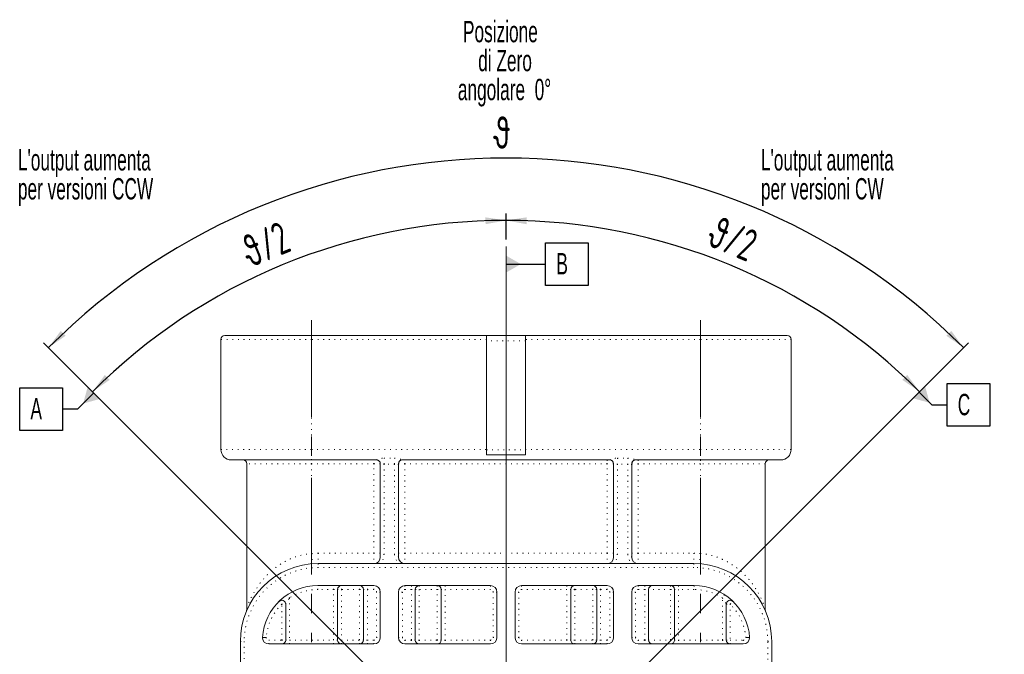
# Model space of a CAD drawing. Header units: millimetres. Extents: x 41 to 418, y 100 to 395.
# Tile 9 of 9: x 289 to 418, y 312 to 395. Entities that reach past the tile are written whole.
import ezdxf

# ---------------------------------------------------------------- set-up
doc = ezdxf.new("R2010")
doc.units = ezdxf.units.MM
doc.linetypes.add('CENTERX2', pattern=[20.32, 12.7, -2.54, 2.54, -2.54])
doc.linetypes.add('DOT2', pattern=[0.635, 0, -0.635])
doc.layers.add('LINEE_SOTTILI', color=7, linetype='Continuous')
doc.styles.add('SLDTEXTSTYLE0', font='TXT', dxfattribs={"width": 0.605})
doc.styles.add('SLDTEXTSTYLE4', font='TXT', dxfattribs={"width": 0.605, "bigfont": 'bigfont'})
doc.dimstyles.new('SLDDIMSTYLE12', dxfattribs={"dimtxt": 4.10931, "dimasz": 2.7, "dimexe": 0, "dimexo": 0.0625, "dimgap": 1.027327, "dimtad": 1, "dimdec": 4, "dimlfac": 0.588235, "dimzin": 12, "dimdsep": 46, "dimtxsty": 'SLDTEXTSTYLE0', "dimsah": 1, "dimcen": 0.09, "dimadec": 3, "dimazin": 3, "dimtfac": 1, "dimtdec": 3, "dimtofl": 0, "dimtmove": 0, "dimatfit": 3, "dimfxl": 0, "dimfrac": 2, "dimtolj": 1, "dimtzin": 12, "dimarcsym": 0})

# ---------------------------------------------------------------- blocks, each defined once
blk = doc.blocks.new('_D_24')
at = {"layer": 'LINEE_SOTTILI', "color": 7}
for p, q in [((352.49, 366.64), (352.49, 370.05)), ((299.79, 345.12), (297.6, 347.31))]:
    blk.add_line(p, q, dxfattribs=at)
blk.add_arc((352.49, 292.43), 76.72, 90, 135, dxfattribs=at)
for points in [[(352.49, 369.15), (349.78, 369.55), (349.8, 368.65)], [(298.24, 346.68), (300.49, 348.23), (299.87, 348.88)]]:
    blk.add_solid(points, dxfattribs=at)
at = {"layer": 'LINEE_SOTTILI', "color": 7, "insert": (317.45, 366.86), "char_height": 4.233, "attachment_point": 1, "rotation": 22.5, "style": 'SLDTEXTSTYLE4'}
blk.add_mtext('\\M+183C6/2', dxfattribs=at)
blk = doc.blocks.new('_D_25')
at = {"layer": 'LINEE_SOTTILI', "color": 7}
for p, q in [((352.49, 366.64), (352.49, 370.05)), ((404.04, 343.98), (407.37, 347.31))]:
    blk.add_line(p, q, dxfattribs=at)
blk.add_arc((352.49, 292.43), 76.72, 45, 90, dxfattribs=at)
for points in [[(352.49, 369.15), (355.18, 368.65), (355.19, 369.55)], [(406.74, 346.68), (405.11, 348.88), (404.48, 348.23)]]:
    blk.add_solid(points, dxfattribs=at)
at = {"layer": 'LINEE_SOTTILI', "color": 7, "insert": (380.35, 369.84), "char_height": 4.233, "attachment_point": 1, "rotation": 337.5, "style": 'SLDTEXTSTYLE4'}
blk.add_mtext('\\M+183C6/2', dxfattribs=at)
blk = doc.blocks.new('_D_26')
at = {"layer": 'LINEE_SOTTILI', "color": 7}
for p, q in [((299.79, 345.12), (291.82, 353.09)), ((404.04, 343.98), (413.15, 353.09))]:
    blk.add_line(p, q, dxfattribs=at)
blk.add_arc((352.49, 292.43), 84.89, 45, 135, dxfattribs=at)
for points in [[(292.46, 352.46), (294.71, 354.01), (294.08, 354.66)], [(412.51, 352.46), (410.89, 354.66), (410.26, 354.01)]]:
    blk.add_solid(points, dxfattribs=at)
at = {"layer": 'LINEE_SOTTILI', "color": 7, "insert": (350.95, 382.78), "char_height": 4.233, "attachment_point": 1, "style": 'SLDTEXTSTYLE4'}
blk.add_mtext('\\M+183C6', dxfattribs=at)
blk = doc.blocks.new('SW_NOTE_6')
at = {"layer": 'LINEE_SOTTILI', "color": 0, "char_height": 2.8, "attachment_point": 2, "style": 'SLDTEXTSTYLE0'}
for s, insert in [('Posizione', (8.14, 3.6)), ('di Zero', (8.75, -0.2)), ('angolare  0°', (8.68, -4))]:
    blk.add_mtext(s, dxfattribs=dict(at, insert=insert))
blk = doc.blocks.new('SW_NOTE_7')
at = {"layer": 'LINEE_SOTTILI', "color": 0, "char_height": 2.8, "attachment_point": 1, "style": 'SLDTEXTSTYLE0'}
for s, insert in [("L'output aumenta", (0, 3.6)), ('per versioni CCW', (0, -0.2))]:
    blk.add_mtext(s, dxfattribs=dict(at, insert=insert))
blk = doc.blocks.new('SW_NOTE_8')
at = {"layer": 'LINEE_SOTTILI', "color": 0, "char_height": 2.8, "attachment_point": 1, "style": 'SLDTEXTSTYLE0'}
for s, insert in [("L'output aumenta", (0, 3.6)), ('per versioni CW', (0, -0.2))]:
    blk.add_mtext(s, dxfattribs=dict(at, insert=insert))
blk = doc.blocks.new('SW_DATUMTAG_0')
at = {"layer": 'LINEE_SOTTILI', "color": 0}
for p, q in [((10.33, 2.23), (6.87, 5.69)), ((-1.41, -0.65), (-1.41, 4.95)), ((-1.41, 4.95), (4.19, 4.95)), ((4.19, 4.95), (4.19, -0.65)), ((8.3, 4.26), (6.19, 2.15)), ((6.19, 2.15), (4.19, 2.15)), ((4.19, -0.65), (-1.41, -0.65))]:
    blk.add_line(p, q, dxfattribs=at)
blk.add_solid([(9.09, 3.47), (7.51, 5.05), (6.91, 2.87)], dxfattribs=at)
at = {"layer": 'LINEE_SOTTILI', "color": 0, "insert": (0, 3.6), "char_height": 2.8, "attachment_point": 1, "style": 'SLDTEXTSTYLE0'}
blk.add_mtext('A', dxfattribs=at)
blk = doc.blocks.new('SW_DATUMTAG_1')
at = {"layer": 'LINEE_SOTTILI', "color": 0}
for p, q in [((-1.41, -0.65), (-1.41, 4.95)), ((-1.41, 4.95), (4.19, 4.95)), ((4.19, 4.95), (4.19, -0.65)), ((-6.61, 2.15), (-1.41, 2.15)), ((4.19, -0.65), (-1.41, -0.65))]:
    blk.add_line(p, q, dxfattribs=at)
blk.add_solid([(-6.61, 1.03), (-6.61, 3.27), (-4.65, 2.15)], dxfattribs=at)
at = {"layer": 'LINEE_SOTTILI', "color": 0, "insert": (0, 3.6), "char_height": 2.8, "attachment_point": 1, "style": 'SLDTEXTSTYLE0'}
blk.add_mtext('B', dxfattribs=at)
blk = doc.blocks.new('SW_DATUMTAG_2')
at = {"layer": 'LINEE_SOTTILI', "color": 0}
for p, q in [((-8.34, 0.55), (-3.65, 5.24)), ((-1.41, -0.65), (-1.41, 4.95)), ((-1.41, 4.95), (4.19, 4.95)), ((4.19, 4.95), (4.19, -0.65)), ((-5.08, 3.81), (-3.41, 2.15)), ((-3.41, 2.15), (-1.41, 2.15)), ((4.19, -0.65), (-1.41, -0.65))]:
    blk.add_line(p, q, dxfattribs=at)
blk.add_solid([(-5.87, 3.02), (-4.29, 4.61), (-3.69, 2.43)], dxfattribs=at)
at = {"layer": 'LINEE_SOTTILI', "color": 0, "insert": (0, 3.6), "char_height": 2.8, "attachment_point": 1, "style": 'SLDTEXTSTYLE0'}
blk.add_mtext('C', dxfattribs=at)

msp = doc.modelspace()

# ---------------------------------------------------------------- linework, layer by layer
at = {"color": 7, "linetype": 'Continuous', "lineweight": 15}
for p, q in [((315.59668, 354.05214), (326.98668, 354.05214)), ((326.98668, 354.05214), (349.93668, 354.05214)), ((349.93668, 354.05214), (355.03668, 354.05214)), ((349.93668, 353.37214), (349.93668, 354.05214)), ((355.03668, 354.05214), (355.03668, 353.37214)), ((355.03668, 354.05214), (377.98668, 354.05214)), ((377.98668, 354.05214), (389.37668, 354.05214)), ((315.08668, 353.54214), (315.08668, 339.09214)), ((349.93668, 353.37214), (349.93668, 339.07358)), ((355.03668, 353.37214), (355.03668, 339.07358)), ((389.88668, 339.09214), (389.88668, 353.54214)), ((349.93668, 338.41214), (349.93668, 339.07358)), ((349.93668, 338.41214), (355.03668, 338.41214)), ((355.03668, 339.07358), (355.03668, 338.41214)), ((326.98668, 337.73214), (316.44668, 337.73214)), ((318.48668, 337.22214), (318.48668, 318.28398)), ((335.4876, 337.73214), (326.98668, 337.73214)), ((335.99668, 324.98214), (335.99668, 337.22214)), ((338.37668, 337.22214), (338.37668, 324.98214)), ((366.0876, 337.73214), (338.88575, 337.73214)), ((366.59668, 324.98214), (366.59668, 337.22214)), ((368.97668, 337.22214), (368.97668, 324.98214)), ((377.98668, 337.73214), (369.48575, 337.73214)), ((388.52668, 337.73214), (377.98668, 337.73214)), ((386.48668, 318.28398), (386.48668, 337.22214)), ((327.83668, 324.13214), (334.48801, 324.13214)), ((335.80534, 324.13214), (334.48801, 324.13214)), ((335.80534, 324.13214), (338.56801, 324.13214)), ((339.88534, 324.13214), (338.56801, 324.13214)), ((339.88534, 324.13214), (365.08801, 324.13214)), ((366.40534, 324.13214), (365.08801, 324.13214)), ((369.16801, 324.13214), (366.40534, 324.13214)), ((370.48534, 324.13214), (369.16801, 324.13214)), ((370.48534, 324.13214), (377.13668, 324.13214)), ((327.81886, 321.24214), (335.14668, 321.24214)), ((330.38668, 320.73214), (330.38668, 314.10214)), ((333.78668, 314.10214), (333.78668, 320.73214)), ((335.99668, 320.39214), (335.99668, 314.44214)), ((338.37668, 314.44214), (338.37668, 320.39214)), ((339.22668, 321.24214), (350.44668, 321.24214)), ((340.58668, 320.73214), (340.58668, 314.10214)), ((343.98668, 314.10214), (343.98668, 320.73214)), ((351.29668, 320.39214), (351.29668, 314.44214)), ((353.67668, 320.39214), (353.67668, 314.44214)), ((365.74668, 321.24214), (354.52668, 321.24214)), ((360.98668, 320.73214), (360.98668, 314.10214)), ((364.38668, 314.10214), (364.38668, 320.73214)), ((366.59668, 320.39214), (366.59668, 314.44214)), ((368.97668, 314.44214), (368.97668, 320.39214)), ((377.15449, 321.24214), (369.82668, 321.24214)), ((371.18668, 320.73214), (371.18668, 314.10214)), ((374.58668, 314.10214), (374.58668, 320.73214)), ((323.58668, 314.10214), (323.58668, 318.80571)), ((381.38668, 318.80571), (381.38668, 314.10214)), ((317.63668, 292.42714), (317.63668, 313.93214)), ((387.33668, 313.93214), (387.33668, 292.42714)), ((335.14668, 313.59214), (321.37668, 313.59214)), ((350.44668, 313.59214), (339.22668, 313.59214)), ((354.52668, 313.59214), (365.74668, 313.59214)), ((369.82668, 313.59214), (383.59668, 313.59214))]:
    msp.add_line(p, q, dxfattribs=at)
at = {"color": 8, "linetype": 'DOT2', "lineweight": 0}
for p, q in [((326.98668, 353.54214), (326.98668, 354.05214)), ((377.98668, 353.54214), (377.98668, 354.05214)), ((326.98668, 353.54214), (315.08668, 353.54214)), ((349.93668, 353.54214), (326.98668, 353.54214)), ((326.98668, 353.54214), (326.98668, 339.09214)), ((355.03668, 353.37214), (349.93668, 353.37214)), ((377.98668, 353.54214), (355.03668, 353.54214)), ((377.98668, 353.54214), (377.98668, 339.09214)), ((389.88668, 353.54214), (377.98668, 353.54214)), ((315.08668, 339.09214), (326.98668, 339.09214)), ((326.98668, 337.73214), (326.98668, 339.09214)), ((326.98668, 339.09214), (349.93668, 339.09214)), ((349.93668, 339.07358), (355.03668, 339.07358)), ((355.03668, 339.09214), (377.98668, 339.09214)), ((377.98668, 337.73214), (377.98668, 339.09214)), ((377.98668, 339.09214), (389.88668, 339.09214)), ((326.98668, 337.22214), (318.48668, 337.22214)), ((326.98668, 337.22214), (326.98668, 337.73214)), ((335.14668, 337.22214), (326.98668, 337.22214)), ((326.98668, 337.22214), (326.98668, 325.46085)), ((335.14668, 337.22214), (335.14668, 337.73214)), ((335.99668, 337.22214), (335.14668, 337.22214)), ((335.14668, 325.49214), (335.14668, 337.22214)), ((336.50668, 337.95808), (337.86668, 337.95808)), ((336.50668, 337.19295), (336.50668, 337.95808)), ((336.50668, 337.19295), (336.50668, 325.322)), ((337.86668, 337.19295), (336.50668, 337.19295)), ((337.86668, 337.19295), (337.86668, 337.95808)), ((337.86668, 325.322), (337.86668, 337.19295)), ((339.22668, 337.22214), (338.37668, 337.22214)), ((339.22668, 337.22214), (339.22668, 337.73214)), ((339.22668, 337.22214), (339.22668, 325.49214)), ((365.74668, 337.22214), (339.22668, 337.22214)), ((365.74668, 337.73214), (365.74668, 337.22214)), ((366.59668, 337.22214), (365.74668, 337.22214)), ((365.74668, 325.49214), (365.74668, 337.22214)), ((367.10668, 337.95808), (368.46668, 337.95808)), ((367.10668, 337.95808), (367.10668, 337.19295)), ((367.10668, 337.19295), (367.10668, 325.322)), ((368.46668, 337.19295), (367.10668, 337.19295)), ((368.46668, 337.95808), (368.46668, 337.19295)), ((368.46668, 325.322), (368.46668, 337.19295)), ((369.82668, 337.22214), (368.97668, 337.22214)), ((369.82668, 337.73214), (369.82668, 337.22214)), ((369.82668, 337.22214), (369.82668, 325.49214)), ((377.98668, 337.22214), (369.82668, 337.22214)), ((377.98668, 337.73214), (377.98668, 337.22214)), ((386.48668, 337.22214), (377.98668, 337.22214)), ((377.98668, 337.22214), (377.98668, 325.46085)), ((327.83668, 325.49214), (335.14668, 325.49214)), ((327.83668, 325.49214), (327.83668, 324.13214)), ((335.14668, 325.49214), (335.14668, 324.13214)), ((335.14668, 325.49214), (335.99668, 325.49214)), ((338.37668, 325.49214), (339.22668, 325.49214)), ((339.22668, 325.49214), (339.22668, 324.13214)), ((339.22668, 325.49214), (365.74668, 325.49214)), ((365.74668, 325.49214), (365.74668, 324.13214)), ((365.74668, 325.49214), (366.59668, 325.49214)), ((368.97668, 325.49214), (369.82668, 325.49214)), ((369.82668, 325.49214), (377.13668, 325.49214)), ((369.82668, 325.49214), (369.82668, 324.13214)), ((377.13668, 325.49214), (377.13668, 324.13214)), ((327.83668, 324.13214), (327.83668, 323.62214)), ((377.13668, 323.62214), (327.83668, 323.62214)), ((377.13668, 324.13214), (377.13668, 323.62214)), ((327.81886, 320.73214), (327.81886, 321.24214)), ((329.87668, 320.73214), (327.81886, 320.73214)), ((329.87668, 320.73214), (329.87668, 321.24214)), ((329.87668, 320.73214), (330.38668, 320.73214)), ((329.87668, 314.10214), (329.87668, 320.73214)), ((330.38668, 320.73214), (330.89668, 320.73214)), ((330.89668, 320.73214), (330.89668, 321.24214)), ((330.89668, 320.73214), (330.89668, 314.10214)), ((333.27668, 320.73214), (330.89668, 320.73214)), ((333.27668, 320.73214), (333.27668, 321.24214)), ((333.27668, 320.73214), (333.78668, 320.73214)), ((333.27668, 314.10214), (333.27668, 320.73214)), ((333.78668, 320.73214), (334.29668, 320.73214)), ((334.29668, 320.73214), (334.29668, 321.24214)), ((335.14668, 320.73214), (334.29668, 320.73214)), ((334.29668, 320.73214), (334.29668, 314.10214)), ((335.14668, 320.73214), (335.14668, 321.24214)), ((335.99668, 320.39214), (335.48668, 320.39214)), ((335.48668, 314.44214), (335.48668, 320.39214)), ((338.88668, 320.39214), (338.37668, 320.39214)), ((338.88668, 320.39214), (338.88668, 314.44214)), ((339.22668, 321.24214), (339.22668, 320.73214)), ((340.07668, 320.73214), (339.22668, 320.73214)), ((340.07668, 321.24214), (340.07668, 320.73214)), ((340.07668, 320.73214), (340.58668, 320.73214)), ((340.07668, 314.10214), (340.07668, 320.73214)), ((340.58668, 320.73214), (341.09668, 320.73214)), ((341.09668, 321.24214), (341.09668, 320.73214)), ((343.47668, 320.73214), (341.09668, 320.73214)), ((341.09668, 320.73214), (341.09668, 314.10214)), ((343.47668, 321.24214), (343.47668, 320.73214)), ((343.47668, 314.10214), (343.47668, 320.73214)), ((343.47668, 320.73214), (343.98668, 320.73214)), ((343.98668, 320.73214), (344.49668, 320.73214)), ((344.49668, 321.24214), (344.49668, 320.73214)), ((350.44668, 320.73214), (344.49668, 320.73214)), ((344.49668, 320.73214), (344.49668, 314.10214)), ((350.44668, 321.24214), (350.44668, 320.73214)), ((351.29668, 320.39214), (350.78668, 320.39214)), ((350.78668, 314.44214), (350.78668, 320.39214)), ((354.18668, 320.39214), (353.67668, 320.39214)), ((354.18668, 320.39214), (354.18668, 314.44214)), ((354.52668, 321.24214), (354.52668, 320.73214)), ((360.47668, 320.73214), (354.52668, 320.73214)), ((360.47668, 321.24214), (360.47668, 320.73214)), ((360.98668, 320.73214), (360.47668, 320.73214)), ((360.47668, 314.10214), (360.47668, 320.73214)), ((361.49668, 320.73214), (360.98668, 320.73214)), ((361.49668, 320.73214), (361.49668, 321.24214)), ((361.49668, 320.73214), (361.49668, 314.10214)), ((363.87668, 320.73214), (361.49668, 320.73214)), ((363.87668, 320.73214), (363.87668, 321.24214)), ((364.38668, 320.73214), (363.87668, 320.73214)), ((363.87668, 314.10214), (363.87668, 320.73214)), ((364.89668, 320.73214), (364.38668, 320.73214)), ((364.89668, 320.73214), (364.89668, 321.24214)), ((365.74668, 320.73214), (364.89668, 320.73214)), ((364.89668, 320.73214), (364.89668, 314.10214)), ((365.74668, 320.73214), (365.74668, 321.24214)), ((366.08668, 314.44214), (366.08668, 320.39214)), ((366.59668, 320.39214), (366.08668, 320.39214)), ((369.48668, 320.39214), (368.97668, 320.39214)), ((369.48668, 320.39214), (369.48668, 314.44214)), ((369.82668, 321.24214), (369.82668, 320.73214)), ((370.67668, 320.73214), (369.82668, 320.73214)), ((370.67668, 321.24214), (370.67668, 320.73214)), ((370.67668, 320.73214), (371.18668, 320.73214)), ((370.67668, 314.10214), (370.67668, 320.73214)), ((374.07668, 320.73214), (371.18668, 320.73214)), ((374.07668, 321.24214), (374.07668, 320.73214)), ((374.07668, 320.73214), (374.58668, 320.73214)), ((374.07668, 314.10214), (374.07668, 320.73214)), ((374.58668, 320.73214), (375.09668, 320.73214)), ((375.09668, 321.24214), (375.09668, 320.73214)), ((377.15449, 320.73214), (375.09668, 320.73214)), ((375.09668, 320.73214), (375.09668, 314.10214)), ((377.15449, 321.24214), (377.15449, 320.73214)), ((324.09668, 319.62295), (324.09668, 314.10214)), ((380.87668, 314.10214), (380.87668, 319.62295)), ((323.07668, 318.80571), (323.58668, 318.80571)), ((323.07668, 314.10214), (323.07668, 318.80571)), ((381.38668, 318.80571), (381.89668, 318.80571)), ((381.89668, 318.80571), (381.89668, 314.10214)), ((317.63668, 313.93214), (318.14668, 313.93214)), ((318.14668, 313.93214), (318.14668, 292.42714)), ((321.37668, 313.59214), (321.37668, 314.10214)), ((321.37668, 314.10214), (323.07668, 314.10214)), ((323.07668, 314.10214), (323.58668, 314.10214)), ((323.07668, 314.10214), (323.07668, 313.59214)), ((323.58668, 314.10214), (324.09668, 314.10214)), ((324.09668, 313.59214), (324.09668, 314.10214)), ((324.09668, 314.10214), (329.87668, 314.10214)), ((329.87668, 313.59214), (329.87668, 314.10214)), ((330.38668, 314.10214), (329.87668, 314.10214)), ((330.89668, 314.10214), (330.38668, 314.10214)), ((330.89668, 313.59214), (330.89668, 314.10214)), ((330.89668, 314.10214), (333.27668, 314.10214)), ((333.78668, 314.10214), (333.27668, 314.10214)), ((333.27668, 313.59214), (333.27668, 314.10214)), ((334.29668, 314.10214), (333.78668, 314.10214)), ((334.29668, 313.59214), (334.29668, 314.10214)), ((334.29668, 314.10214), (335.14668, 314.10214)), ((335.14668, 313.59214), (335.14668, 314.10214)), ((335.48668, 314.44214), (335.99668, 314.44214)), ((338.37668, 314.44214), (338.88668, 314.44214)), ((339.22668, 314.10214), (339.22668, 313.59214)), ((339.22668, 314.10214), (340.07668, 314.10214)), ((340.58668, 314.10214), (340.07668, 314.10214)), ((340.07668, 314.10214), (340.07668, 313.59214)), ((341.09668, 314.10214), (340.58668, 314.10214)), ((341.09668, 314.10214), (341.09668, 313.59214)), ((341.09668, 314.10214), (343.47668, 314.10214)), ((343.47668, 314.10214), (343.47668, 313.59214)), ((343.98668, 314.10214), (343.47668, 314.10214)), ((344.49668, 314.10214), (343.98668, 314.10214)), ((344.49668, 314.10214), (350.44668, 314.10214)), ((344.49668, 314.10214), (344.49668, 313.59214)), ((350.44668, 314.10214), (350.44668, 313.59214)), ((350.78668, 314.44214), (351.29668, 314.44214)), ((354.18668, 314.44214), (353.67668, 314.44214)), ((354.52668, 314.10214), (360.47668, 314.10214)), ((354.52668, 314.10214), (354.52668, 313.59214)), ((360.47668, 314.10214), (360.47668, 313.59214)), ((360.98668, 314.10214), (360.47668, 314.10214)), ((361.49668, 314.10214), (360.98668, 314.10214)), ((361.49668, 313.59214), (361.49668, 314.10214)), ((361.49668, 314.10214), (363.87668, 314.10214)), ((363.87668, 313.59214), (363.87668, 314.10214)), ((364.38668, 314.10214), (363.87668, 314.10214)), ((364.89668, 314.10214), (364.38668, 314.10214)), ((364.89668, 313.59214), (364.89668, 314.10214)), ((364.89668, 314.10214), (365.74668, 314.10214)), ((365.74668, 313.59214), (365.74668, 314.10214)), ((366.08668, 314.44214), (366.59668, 314.44214)), ((368.97668, 314.44214), (369.48668, 314.44214)), ((369.82668, 314.10214), (369.82668, 313.59214)), ((369.82668, 314.10214), (370.67668, 314.10214)), ((370.67668, 314.10214), (370.67668, 313.59214)), ((370.67668, 314.10214), (371.18668, 314.10214)), ((371.18668, 314.10214), (374.07668, 314.10214)), ((374.07668, 314.10214), (374.07668, 313.59214)), ((374.07668, 314.10214), (374.58668, 314.10214)), ((374.58668, 314.10214), (375.09668, 314.10214)), ((375.09668, 314.10214), (380.87668, 314.10214)), ((375.09668, 314.10214), (375.09668, 313.59214)), ((380.87668, 314.10214), (380.87668, 313.59214)), ((380.87668, 314.10214), (381.38668, 314.10214)), ((381.38668, 314.10214), (381.89668, 314.10214)), ((381.89668, 313.59214), (381.89668, 314.10214)), ((381.89668, 314.10214), (383.59668, 314.10214)), ((383.59668, 314.10214), (383.59668, 313.59214)), ((386.82668, 292.42714), (386.82668, 313.93214)), ((386.82668, 313.93214), (387.33668, 313.93214))]:
    msp.add_line(p, q, dxfattribs=at)
at = {"color": 8, "linetype": 'DOT2', "lineweight": 0, "flags": 128}
for points in [[(326.98668, 325.46085), (327.00619, 325.19624), (327.02494, 324.94181), (327.04223, 324.70732), (327.05739, 324.50178), (327.06982, 324.33311), (327.07906, 324.20777), (327.08475, 324.13059), (327.08668, 324.10453)], [(377.98668, 325.46085), (377.96717, 325.19624), (377.94841, 324.94181), (377.93112, 324.70732), (377.91597, 324.50178), (377.90353, 324.33311), (377.89429, 324.20777), (377.8886, 324.13059), (377.88668, 324.10453)], [(322.72101, 319.17122), (322.72785, 319.1642), (322.74809, 319.1434), (322.78095, 319.10962), (322.82518, 319.06417), (322.87908, 319.00878), (322.94057, 318.94558), (323.00729, 318.87701), (323.07668, 318.80571)], [(324.09668, 319.62295), (324.04221, 319.70622), (323.98985, 319.78628), (323.94158, 319.86007), (323.89928, 319.92475), (323.86456, 319.97783), (323.83876, 320.01727), (323.82288, 320.04156), (323.81751, 320.04976)], [(381.15584, 320.04976), (381.15048, 320.04156), (381.13459, 320.01727), (381.10879, 319.97783), (381.07408, 319.92475), (381.03177, 319.86007), (380.98351, 319.78628), (380.93114, 319.70622), (380.87668, 319.62295)], [(381.89668, 318.80571), (381.96606, 318.87701), (382.03278, 318.94558), (382.09427, 319.00878), (382.14817, 319.06417), (382.1924, 319.10962), (382.22527, 319.1434), (382.24551, 319.1642), (382.25234, 319.17122)]]:
    msp.add_lwpolyline(points, dxfattribs=at)
at = {"color": 7, "linetype": 'Continuous', "lineweight": 15}
for centre, radius, start, end in [((315.59668, 353.54214), 0.51, 90, 180), ((389.37668, 353.54214), 0.51, 0, 90), ((316.44668, 339.09214), 1.36, 180, 270), ((388.52668, 339.09214), 1.36, 270, 0), ((317.97668, 337.22214), 0.51, 0, 90), ((335.48668, 337.22214), 0.51, 0, 90), ((335.48746, 337.22226), 0.50988, 358.3619588, 89.9847781), ((338.88589, 337.22226), 0.50988, 90.0153226, 181.6379406), ((338.88668, 337.22214), 0.51, 90, 180), ((366.08668, 337.22214), 0.51, 0, 90), ((366.08746, 337.22226), 0.50988, 358.3620594, 89.9846774), ((369.48589, 337.22226), 0.50988, 90.0152219, 181.6380412), ((369.48668, 337.22214), 0.51, 90, 180), ((386.99668, 337.22214), 0.51, 90, 180), ((335.14668, 324.98214), 0.85, 270, 0), ((339.22668, 324.98214), 0.85, 180, 270), ((365.74668, 324.98214), 0.85, 270, 0), ((369.82668, 324.98214), 0.85, 180, 270), ((327.83668, 313.93214), 10.2, 90, 180), ((377.13668, 313.93214), 10.2, 0, 90), ((327.81886, 313.93214), 7.31, 90, 175.99937), ((330.89668, 320.73214), 0.51, 90, 180), ((333.27668, 320.73214), 0.51, 0, 90), ((335.14668, 320.39214), 0.85, 0, 90), ((339.22668, 320.39214), 0.85, 90, 180), ((341.09668, 320.73214), 0.51, 90, 180), ((343.47668, 320.73214), 0.51, 0, 90), ((350.44668, 320.39214), 0.85, 0, 90), ((354.52668, 320.39214), 0.85, 90, 180), ((361.49668, 320.73214), 0.51, 90, 180), ((363.87668, 320.73214), 0.51, 0, 90), ((365.74668, 320.39214), 0.85, 0, 90), ((369.82668, 320.39214), 0.85, 90, 180), ((371.69668, 320.73214), 0.51, 90, 180), ((374.07668, 320.73214), 0.51, 0, 90), ((377.15449, 313.93214), 7.31, 4.00063, 90), ((323.07668, 318.80571), 0.51, 0, 134.2172195), ((381.89668, 318.80571), 0.51, 45.7827805, 180), ((321.37668, 314.44214), 0.85, 180, 270), ((323.07668, 314.10214), 0.51, 270, 0), ((330.89668, 314.10214), 0.51, 180, 270), ((333.27668, 314.10214), 0.51, 270, 0), ((335.14668, 314.44214), 0.85, 270, 0), ((339.22668, 314.44214), 0.85, 180, 270), ((341.09668, 314.10214), 0.51, 180, 270), ((343.47668, 314.10214), 0.51, 270, 0), ((350.44668, 314.44214), 0.85, 270, 0), ((354.52668, 314.44214), 0.85, 180, 270), ((361.49668, 314.10214), 0.51, 180, 270), ((363.87668, 314.10214), 0.51, 270, 0), ((365.74668, 314.44214), 0.85, 270, 0), ((369.82668, 314.44214), 0.85, 180, 270), ((371.69668, 314.10214), 0.51, 180, 270), ((374.07668, 314.10214), 0.51, 270, 0), ((381.89668, 314.10214), 0.51, 180, 270), ((383.59668, 314.44214), 0.85, 270, 0)]:
    msp.add_arc(centre, radius, start, end, dxfattribs=at)
at = {"color": 8, "linetype": 'DOT2', "lineweight": 0}
for centre, radius, start, end in [((327.83668, 313.93214), 11.56, 90, 94.2167305), ((377.13668, 313.93214), 11.56, 85.7832695, 90), ((335.14668, 325.322), 1.36, 298.9674734, 0), ((336.4358, 324.87577), 0.45182, 80.9742302, 166.3835725), ((337.93756, 324.87577), 0.45182, 13.6164275, 99.0257698), ((339.22668, 325.322), 1.36, 180, 241.0325266), ((365.74668, 325.322), 1.36, 298.9674734, 0), ((367.0358, 324.87577), 0.45182, 80.9742302, 166.3835725), ((368.53756, 324.87577), 0.45182, 13.6164275, 99.0257698), ((369.82668, 325.322), 1.36, 180, 241.0325266), ((327.83668, 313.93214), 9.69, 90, 180), ((377.13668, 313.93214), 9.69, 0, 90), ((327.81886, 313.93214), 6.8, 90, 123.1874913), ((335.14668, 320.39214), 0.34, 0, 90), ((339.22668, 320.39214), 0.34, 90, 180), ((350.44668, 320.39214), 0.34, 0, 90), ((354.52668, 320.39214), 0.34, 90, 180), ((365.74668, 320.39214), 0.34, 0, 90), ((369.82668, 320.39214), 0.34, 90, 180), ((377.15449, 313.93214), 6.8, 56.8125087, 90), ((327.81886, 313.93214), 6.8, 134.2172195, 175.8180066), ((377.15449, 313.93214), 6.8, 4.1819934, 45.7827805), ((321.37668, 314.44214), 0.34, 182.3787293, 270), ((335.14668, 314.44214), 0.34, 270, 0), ((339.22668, 314.44214), 0.34, 180, 270), ((350.44668, 314.44214), 0.34, 270, 0), ((354.52668, 314.44214), 0.34, 180, 270), ((365.74668, 314.44214), 0.34, 270, 0), ((369.82668, 314.44214), 0.34, 180, 270), ((383.59668, 314.44214), 0.34, 270, 357.6212707)]:
    msp.add_arc(centre, radius, start, end, dxfattribs=at)
for centre, start_param, end_param in [((336.50668, 337.22214), 3.141592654, 3.184144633), ((337.86668, 337.22214), 6.240633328, 6.283185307), ((367.10668, 337.22214), 3.141592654, 3.184144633), ((368.46668, 337.22214), 6.240633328, 6.283185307)]:
    msp.add_ellipse(centre, major_axis=(0.51, 0), ratio=0.666386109, start_param=start_param, end_param=end_param, dxfattribs=at)
for points, knots in [([(335.4876, 337.73214), (335.49287, 337.73214), (335.52321, 337.74934), (335.64077, 337.8009), (335.72707, 337.83411), (335.92473, 337.89158), (336.03587, 337.9162), (336.26742, 337.94942), (336.38639, 337.95807), (336.50668, 337.95807)], [0, 0, 0, 0, 0.25, 0.25, 0.5, 0.5, 0.75, 0.75, 1, 1, 1, 1]), ([(336.50668, 337.19294), (336.42581, 337.19294), (336.34602, 337.18337), (336.20654, 337.15813), (336.14712, 337.14346), (336.0621, 337.13236), (336.03647, 337.13599), (336.00481, 337.16108), (335.99881, 337.18154), (335.99714, 337.20768)], [0, 0, 0, 0, 0.25, 0.25, 0.5, 0.5, 0.75, 0.75, 1, 1, 1, 1]), ([(337.86668, 337.95807), (337.9869, 337.95807), (338.10678, 337.94932), (338.33725, 337.91622), (338.44899, 337.89147), (338.64586, 337.83423), (338.73211, 337.80112), (338.85092, 337.74899), (338.88049, 337.73214), (338.88575, 337.73214)], [0, 0, 0, 0, 0.25, 0.25, 0.5, 0.5, 0.75, 0.75, 1, 1, 1, 1]), ([(338.37621, 337.20768), (338.37455, 337.18156), (338.36854, 337.16114), (338.33707, 337.13608), (338.31145, 337.13233), (338.22609, 337.14348), (338.16713, 337.15807), (338.02741, 337.18336), (337.94749, 337.19294), (337.86668, 337.19294)], [0, 0, 0, 0, 0.25, 0.25, 0.5, 0.5, 0.75, 0.75, 1, 1, 1, 1]), ([(366.0876, 337.73214), (366.09287, 337.73214), (366.12321, 337.74934), (366.24077, 337.8009), (366.32707, 337.83411), (366.52473, 337.89158), (366.63587, 337.9162), (366.86742, 337.94942), (366.98639, 337.95807), (367.10668, 337.95807)], [0, 0, 0, 0, 0.25, 0.25, 0.5, 0.5, 0.75, 0.75, 1, 1, 1, 1]), ([(367.10668, 337.19294), (367.02581, 337.19294), (366.94602, 337.18337), (366.80654, 337.15813), (366.74712, 337.14346), (366.6621, 337.13236), (366.63647, 337.13599), (366.60481, 337.16108), (366.59881, 337.18154), (366.59714, 337.20768)], [0, 0, 0, 0, 0.25, 0.25, 0.5, 0.5, 0.75, 0.75, 1, 1, 1, 1]), ([(368.46668, 337.95807), (368.5869, 337.95807), (368.70678, 337.94932), (368.93725, 337.91622), (369.04899, 337.89147), (369.24586, 337.83423), (369.33211, 337.80112), (369.45092, 337.74899), (369.48049, 337.73214), (369.48575, 337.73214)], [0, 0, 0, 0, 0.25, 0.25, 0.5, 0.5, 0.75, 0.75, 1, 1, 1, 1]), ([(368.97621, 337.20768), (368.97455, 337.18156), (368.96854, 337.16114), (368.93707, 337.13608), (368.91145, 337.13233), (368.82609, 337.14348), (368.76713, 337.15807), (368.62741, 337.18336), (368.54749, 337.19294), (368.46668, 337.19294)], [0, 0, 0, 0, 0.25, 0.25, 0.5, 0.5, 0.75, 0.75, 1, 1, 1, 1]), ([(318.48705, 318.284), (318.48725, 318.28458), (318.48899, 318.28945), (318.58274, 318.56026), (318.9049, 319.36321), (319.46261, 320.45908), (320.25987, 321.65132), (321.27209, 322.80052), (322.36661, 323.72428), (323.49848, 324.4322), (324.57232, 324.92696), (325.74588, 325.30111), (326.56813, 325.40696), (326.98668, 325.46085)], [0, 0, 0, 0, 0.010568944, 0.089586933, 0.188432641, 0.310720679, 0.435776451, 0.554285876, 0.675635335, 0.756316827, 0.838803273, 0.917947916, 1, 1, 1, 1]), ([(377.98668, 325.46085), (378.32061, 325.42078), (378.99742, 325.33956), (380.05629, 325.04926), (381.13921, 324.60832), (382.37709, 323.89609), (383.6164, 322.89662), (384.70323, 321.67041), (385.53093, 320.42457), (386.01701, 319.46131), (386.29383, 318.80514), (386.44082, 318.41599), (386.4894, 318.27518), (386.48641, 318.28369), (386.48631, 318.284)], [0, 0, 0, 0, 0.065428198, 0.132611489, 0.216012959, 0.30185932, 0.432976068, 0.568716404, 0.690862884, 0.815456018, 0.872759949, 0.931290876, 0.997487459, 1, 1, 1, 1]), ([(323.58668, 318.80571), (323.58668, 318.80571), (323.5942, 318.82041), (323.61827, 318.86651), (323.63394, 318.89617), (323.68755, 318.99512), (323.73012, 319.07072), (323.86972, 319.3042), (323.97731, 319.4668), (324.09668, 319.62295)], [0, 0, 0, 0, 0.125, 0.125, 0.25, 0.25, 0.5, 0.5, 1, 1, 1, 1]), ([(380.87668, 319.62295), (380.99613, 319.46669), (381.10385, 319.3038), (381.2427, 319.07164), (381.28577, 318.99518), (381.35691, 318.86389), (381.38668, 318.80571), (381.38668, 318.80571)], [0, 0, 0, 0, 0.5, 0.5, 0.75, 0.75, 1, 1, 1, 1])]:
    msp.add_open_spline(points, degree=3, knots=knots, dxfattribs=at)
at = {"color": 7, "linetype": 'Continuous', "lineweight": 15}
for points, knots in [([(334.48801, 324.13214), (334.60744, 324.13214), (334.72356, 324.13214), (334.94907, 324.13214), (335.05337, 324.13214), (335.14668, 324.13214)], [0, 0, 0, 0, 0.5, 0.5, 1, 1, 1, 1]), ([(339.88534, 324.13214), (339.76591, 324.13214), (339.64979, 324.13214), (339.42427, 324.13214), (339.31998, 324.13214), (339.22668, 324.13214)], [0, 0, 0, 0, 0.5, 0.5, 1, 1, 1, 1]), ([(365.08801, 324.13214), (365.20744, 324.13214), (365.32356, 324.13214), (365.54907, 324.13214), (365.65337, 324.13214), (365.74668, 324.13214)], [0, 0, 0, 0, 0.5, 0.5, 1, 1, 1, 1]), ([(370.48534, 324.13214), (370.36591, 324.13214), (370.24979, 324.13214), (370.02429, 324.13214), (369.91998, 324.13214), (369.82668, 324.13214)], [0, 0, 0, 0, 0.5, 0.5, 1, 1, 1, 1]), ([(382.08616, 319.27806), (382.10636, 319.2696), (382.14586, 319.25305), (382.19325, 319.2216), (382.22532, 319.19617), (382.24161, 319.18146), (382.2472, 319.17618), (382.24788, 319.17553), (382.24805, 319.17536)], [0, 0, 0, 0, 0.3378559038, 0.6609559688, 0.8727587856, 0.9749639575, 0.9937791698, 1, 1, 1, 1]), ([(318.4864, 318.28395), (318.48649, 318.28285), (318.49196, 318.21823), (318.47541, 318.10338), (318.45666, 317.98618), (318.44071, 317.93363), (318.43923, 317.92876)], [0, 0, 0, 0, 0.009238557, 0.541455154, 0.957531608, 1, 1, 1, 1]), ([(386.54046, 317.93063), (386.51298, 318.02296), (386.47827, 318.13955), (386.49249, 318.25842), (386.49545, 318.28317)], [0, 0, 0, 0, 0.7918437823, 1, 1, 1, 1]), ([(320.52668, 314.44214), (320.52668, 314.44214), (320.58198, 314.44013), (320.77017, 314.43416), (320.90411, 314.43021), (321.03697, 314.42803)], [0, 0, 0, 0, 0.5, 0.5, 1, 1, 1, 1]), ([(384.44668, 314.44214), (384.44668, 314.44214), (384.39137, 314.44013), (384.20318, 314.43416), (384.06925, 314.43021), (383.93638, 314.42803)], [0, 0, 0, 0, 0.5, 0.5, 1, 1, 1, 1])]:
    msp.add_open_spline(points, degree=3, knots=knots, dxfattribs=at)
at = {"layer": 'LINEE_SOTTILI', "color": 7, "lineweight": 0}
for q in [(352.48668, 365.73677), (300.4286, 344.48522), (403.40722, 343.34769)]:
    msp.add_line((352.48668, 292.42714), q, dxfattribs=at)
at = {"layer": 'LINEE_SOTTILI', "color": 7, "linetype": 'CENTERX2', "lineweight": 0}
for p, q in [((326.98668, 356.04214), (326.98668, 336.59214)), ((377.98668, 356.04214), (377.98668, 336.59214)), ((326.98668, 335.38979), (326.98668, 313.80416)), ((377.98668, 335.38979), (377.98668, 313.80416))]:
    msp.add_line(p, q, dxfattribs=at)

# ---------------------------------------------------------------- block references
at = {"layer": 'LINEE_SOTTILI', "color": 7}
for name, p in [('SW_NOTE_6', (343.61029, 391.71944)), ('SW_NOTE_7', (288.45566, 374.8972)), ('SW_NOTE_8', (385.92236, 374.8972)), ('SW_DATUMTAG_1', (359.09483, 361.26946)), ('SW_DATUMTAG_0', (290.103, 342.25307)), ('SW_DATUMTAG_2', (411.74601, 342.79422))]:
    msp.add_blockref(name, p, dxfattribs=at)

# ---------------------------------------------------------------- dimensions: what is measured, and where the dimension line sits
for base, line1, line2, text, picture, middle in [((352.48668, 377.3194), ((403.40722, 343.34769), (352.48668, 292.42714)), ((300.4286, 344.48522), (352.48668, 292.42714)), 'θ', '_D_26', (352.48668, 377.3194)), ((323.12663, 363.30857), ((352.48668, 365.73677), (352.48668, 292.42714)), ((300.4286, 344.48522), (352.48668, 292.42714)), 'θ/2', '_D_24', (323.12663, 363.30857)), ((381.84673, 363.30857), ((403.40722, 343.34769), (352.48668, 292.42714)), ((352.48668, 365.73677), (352.48668, 292.42714)), 'θ/2', '_D_25', (381.84673, 363.30857))]:
    dim = msp.add_angular_dim_2l(base=base, line1=line1, line2=line2, text=text, dimstyle='SLDDIMSTYLE12', dxfattribs=at)
    dim.commit()
    dim.dimension.update_dxf_attribs({"geometry": picture, "text_midpoint": middle, "dimtype": 162})

doc.saveas('drawing.dxf')
